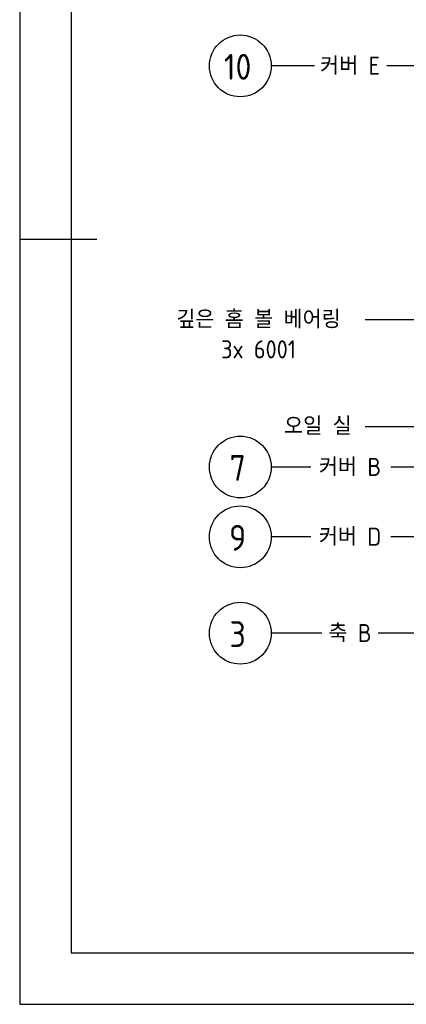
# Model space of a CAD drawing. Header units: millimetres. Extents: x 0 to 420, y 0 to 297.
# Tile 1 of 6: x 0 to 75, y 0 to 191. Entities that reach past the tile are written whole.
import ezdxf
from ezdxf.enums import TextEntityAlignment as Align

# ---------------------------------------------------------------- set-up
doc = ezdxf.new("R2010")
doc.units = ezdxf.units.MM
doc.header["$LTSCALE"] = 0.4
for name, color, linetype in [('문자', 2, 'Continuous'), ('외형선', 3, 'Continuous'), ('윤곽선', 5, 'Continuous')]:
    doc.layers.add(name, color=color, linetype=linetype)
doc.styles.get("Standard").update_dxf_attribs({"font": 'isocp.shx', "bigfont": 'whgtxt.shx'})
doc.dimstyles.new('ISO-25', dxfattribs={"dimtxt": 2.5, "dimasz": 2.5, "dimexe": 1.25, "dimexo": 0.625, "dimtad": 1, "dimdec": 4, "dimtxsty": 'Standard', "dimcen": 2.5, "dimadec": 4, "dimazin": 2, "dimtfac": 1, "dimtdec": 4, "dimtmove": 0, "dimatfit": 3, "dimfxl": 1, "dimarcsym": 0})

# ---------------------------------------------------------------- blocks, each defined once
blk = doc.blocks.new('*U2')
for points in [[(57.24, 182.15), (48.83, 182.15)], [(127.22, 158.98), (127.22, 182.15), (71.3, 182.15)], [(56.51, 104.29), (48.83, 104.29)], [(106.09, 104.29), (72.06, 104.29)], [(56.51, 90.74), (48.83, 90.74)], [(106.09, 90.74), (72.06, 90.74)], [(58.67, 72.03), (48.83, 72.03)], [(111.94, 72.03), (69.58, 72.03)]]:
    blk.add_lwpolyline(points)
at = {"layer": 'Defpoints'}
blk.add_lwpolyline([(0, 0), (420, 0), (420, 297), (0, 297)], close=True, dxfattribs=at)
at = {"layer": '외형선'}
blk.add_line((0, 148.5), (15, 148.5), dxfattribs=at)
for centre in [(42.83, 182.15), (42.83, 104.29), (42.83, 90.74), (42.83, 72.03)]:
    blk.add_circle(centre, 6, dxfattribs=at)
at = {"layer": '윤곽선'}
blk.add_lwpolyline([(10, 10), (410, 10), (410, 287), (10, 287)], close=True, dxfattribs=at)
at = {"layer": '문자'}
for s, p in [('10', (42.32, 181.97)), ('7', (42.32, 104.11)), ('9', (42.32, 90.55)), ('3', (42.32, 71.85))]:
    blk.add_text(s, height=5, dxfattribs=at).set_placement(p, align=Align.MIDDLE_CENTER)
at = {"layer": '문자', "char_height": 3.5, "width": 45.8098, "attachment_point": 5}
for s, insert in [('커버 E', (64.14, 182.17)), ('깊은 홈 볼 베어링\\P3x 6001', (46.37, 130.05)), ('오일 실', (57.89, 112.24)), ('커버 B', (64.14, 104.31)), ('커버 D', (64.14, 90.76)), ('축 B', (64.14, 72.05))]:
    blk.add_mtext(s, dxfattribs=dict(at, insert=insert))
for points in [[(116.18, 132.87), (67.08, 132.87)], [(103.36, 112.07), (67.08, 112.07)]]:
    blk.add_leader(points, dimstyle='ISO-25', override={"dimgap": 0.625, "dimtad": 0, "dimldrblk": 'DotSmall'})

msp = doc.modelspace()

# ---------------------------------------------------------------- block references
msp.add_blockref('*U2', (0, 0))

doc.saveas('drawing.dxf')
